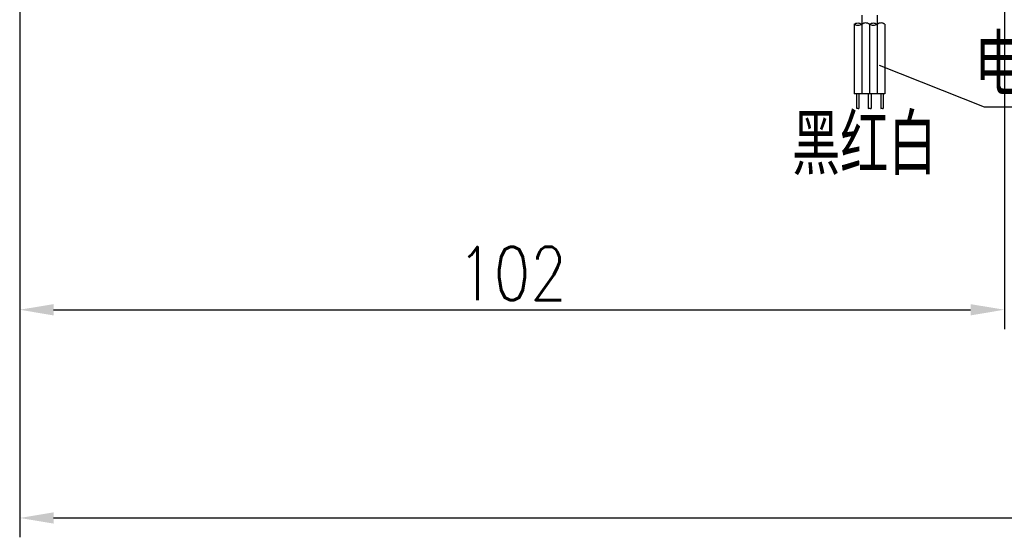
# Model space of a CAD drawing. Header units: inches. Extents: x -753 to 5070, y -3075 to 1581.
# Tile 125 of 178: x 2759 to 2861, y 338 to 392. Entities that reach past the tile are written whole.
import ezdxf

# ---------------------------------------------------------------- set-up
doc = ezdxf.new("R2010")
doc.units = ezdxf.units.IN
doc.header["$LTSCALE"] = 10
doc.header["$MEASUREMENT"] = 0
doc.linetypes.add('CENTER', pattern=[10.16, 6.35, -1.27, 1.27, -1.27])
for name, color, linetype in [('1轮廓实线层', 7, 'Continuous'), ('2细线层', 4, 'Continuous'), ('3中心线层', 1, 'CENTER'), ('5剖面线层', 2, 'Continuous'), ('6文字层', 3, 'Continuous'), ('7标注层', 4, 'Continuous')]:
    doc.layers.add(name, color=color, linetype=linetype)
doc.styles.add('PC_TEXTSTYLE', font='isocp.shx', dxfattribs={"width": 0.8, "bigfont": 'HZFS.SHX'})
doc.styles.add('TH_GBDIM', font='romans.shx', dxfattribs={"width": 0.8, "bigfont": 'gbcbig.shx'})
doc.dimstyles.new('TH_GBDIM', dxfattribs={"dimtxt": 3.5, "dimasz": 2.5, "dimexe": 2, "dimexo": 0, "dimgap": 1, "dimtad": 1, "dimdec": 4, "dimdsep": 46, "dimtxsty": 'TH_GBDIM', "dimcen": 0.09, "dimclrd": 4, "dimclre": 4, "dimclrt": 3, "dimadec": 0, "dimazin": 0, "dimtfac": 1, "dimtdec": 4, "dimtmove": 0, "dimatfit": 3, "dimfxl": 1, "dimtzin": 0, "dimarcsym": 0})

# ---------------------------------------------------------------- blocks, each defined once
blk = doc.blocks.new('*D68')
at = {"layer": '7标注层', "color": 4, "lineweight": -2, "transparency": 16777216}
for p, q in [((2758.8, 455.18), (2758.8, 338.46)), ((2980.8, 455.18), (2980.8, 338.46)), ((2762.3, 340.46), (2977.3, 340.46))]:
    blk.add_line(p, q, dxfattribs=at)
at = {"layer": '7标注层', "color": 4, "transparency": 16777216}
for points in [[(2762.3, 341.04), (2762.3, 339.88), (2758.8, 340.46)], [(2977.3, 341.04), (2977.3, 339.88), (2980.8, 340.46)]]:
    blk.add_solid(points, dxfattribs=at)
at = {"layer": 'Defpoints', "color": 0, "transparency": 16777216}
for p in [(2758.8, 455.18), (2980.8, 455.18), (2980.8, 340.46)]:
    blk.add_point(p, dxfattribs=at)
at = {"layer": '7标注层', "color": 3, "transparency": 16777216, "insert": (2870.78, 344.21), "char_height": 5.5, "attachment_point": 5, "style": 'TH_GBDIM'}
blk.add_mtext('222', dxfattribs=at)
blk = doc.blocks.new('*D227')
at = {"layer": '7标注层', "color": 4, "lineweight": -2, "transparency": 16777216}
for p, q in [((2860.8, 474.69), (2860.8, 360.02)), ((2758.8, 444.17), (2758.8, 360.02)), ((2762.3, 362.02), (2857.3, 362.02))]:
    blk.add_line(p, q, dxfattribs=at)
at = {"layer": '7标注层', "color": 4, "transparency": 16777216}
for points in [[(2762.3, 362.6), (2762.3, 361.43), (2758.8, 362.02)], [(2857.3, 362.6), (2857.3, 361.43), (2860.8, 362.02)]]:
    blk.add_solid(points, dxfattribs=at)
at = {"layer": 'Defpoints', "color": 0, "transparency": 16777216}
for p in [(2860.8, 474.69), (2758.8, 444.17), (2860.8, 362.02)]:
    blk.add_point(p, dxfattribs=at)
at = {"layer": '7标注层', "color": 3, "transparency": 16777216, "insert": (2809.8, 365.77), "char_height": 5.5, "attachment_point": 5, "style": 'TH_GBDIM'}
blk.add_mtext('102', dxfattribs=at)

msp = doc.modelspace()

# ---------------------------------------------------------------- hatches: boundary and pattern name
at = {"layer": '5剖面线层'}
h = msp.add_hatch(dxfattribs=at)
h.set_pattern_fill('ANSI31', color=256, scale=0.533333, angle=90, style=0)
h.set_pattern_definition([(45, (2720.5454, 259.5963), (1.197367, -1.197367), [])])
edge = h.paths.add_edge_path()
edge.add_spline(control_points=[(2846.03, 391.581), (2845.897, 391.515), (2845.63, 391.381), (2845.364, 391.515), (2845.23, 391.581)], knot_values=[0, 0, 0, 0, 0.421637, 0.843274, 0.843274, 0.843274, 0.843274], degree=3, periodic=0)
edge.add_spline(control_points=[(2845.23, 391.581), (2845.364, 391.648), (2845.63, 391.781), (2845.897, 391.648), (2846.03, 391.581)], knot_values=[0, 0, 0, 0, 0.421637, 0.843274, 0.843274, 0.843274, 0.843274], degree=3, periodic=0)
h = msp.add_hatch(dxfattribs=at)
h.set_pattern_fill('ANSI31', color=256, scale=0.533333, angle=90, style=0)
h.set_pattern_definition([(45, (2722.1454, 259.5963), (1.197367, -1.197367), [])])
edge = h.paths.add_edge_path()
edge.add_spline(control_points=[(2847.63, 391.581), (2847.497, 391.515), (2847.23, 391.381), (2846.964, 391.515), (2846.83, 391.581)], knot_values=[0, 0, 0, 0, 0.421637, 0.843274, 0.843274, 0.843274, 0.843274], degree=3, periodic=0)
edge.add_spline(control_points=[(2846.83, 391.581), (2846.964, 391.648), (2847.23, 391.781), (2847.497, 391.648), (2847.63, 391.581)], knot_values=[0, 0, 0, 0, 0.421637, 0.843274, 0.843274, 0.843274, 0.843274], degree=3, periodic=0)

# ---------------------------------------------------------------- linework, layer by layer
at = {"color": 4}
msp.add_line((2858.707, 383.036), (2899.359, 383.036), dxfattribs=at)
at = {"layer": '1轮廓实线层'}
for p, q in [((2845.23, 391.581), (2845.23, 384.374)), ((2846.83, 391.581), (2846.83, 384.374)), ((2848.43, 391.581), (2848.43, 384.374)), ((2848.43, 384.374), (2845.23, 384.374)), ((2845.47, 384.374), (2845.47, 382.864)), ((2845.737, 384.374), (2845.737, 382.864)), ((2846.704, 384.374), (2846.704, 382.864)), ((2846.993, 384.374), (2846.993, 382.864)), ((2847.996, 384.374), (2847.996, 382.864)), ((2848.262, 384.374), (2848.262, 382.864))]:
    msp.add_line(p, q, dxfattribs=at)
for points in [[(2845.23, 391.581), (2845.63, 391.715), (2846.03, 391.581)], [(2846.83, 391.581), (2846.43, 391.715), (2846.03, 391.581)], [(2846.83, 391.581), (2847.23, 391.715), (2847.63, 391.581)], [(2848.43, 391.581), (2848.03, 391.715), (2847.63, 391.581)], [(2846.03, 391.581), (2845.63, 391.448), (2845.23, 391.581)], [(2847.63, 391.581), (2847.23, 391.448), (2846.83, 391.581)]]:
    msp.add_spline(points, degree=3, dxfattribs=at)
at = {"layer": '2细线层'}
for points in [[(2845.47, 382.864), (2845.597, 382.891), (2845.714, 382.838), (2845.737, 382.864)], [(2846.704, 382.864), (2846.853, 382.891), (2846.97, 382.838), (2846.993, 382.864)], [(2847.996, 382.864), (2848.122, 382.891), (2848.239, 382.838), (2848.262, 382.864)]]:
    msp.add_spline(points, degree=3, dxfattribs=at)
at = {"layer": '3中心线层'}
for p, q in [((2846.03, 392.515), (2846.03, 384.374)), ((2847.63, 392.515), (2847.63, 384.374))]:
    msp.add_line(p, q, dxfattribs=at)
at = {"layer": '7标注层'}
msp.add_lwpolyline([(2847.836, 387.327), (2858.707, 383.036)], dxfattribs=at)

# ---------------------------------------------------------------- texts
at = {"layer": '6文字层', "color": 7, "char_height": 6.25, "attachment_point": 1, "style": 'PC_TEXTSTYLE'}
for s, insert, width in [('{\\C3;电动机导线40cm}', (2857.732, 390.473), 51.52533), ('{\\C3;黑红白}', (2838.789, 382.236), 37.44259)]:
    msp.add_mtext(s, dxfattribs=dict(at, insert=insert, width=width))

# ---------------------------------------------------------------- dimensions: what is measured, and where the dimension line sits
at = {"layer": '7标注层'}
for base, p1, p2, picture, middle in [((2860.797, 362.017), (2758.797, 444.168), (2860.797, 474.691), '*D227', (2809.797, 362.017)), ((2980.796, 340.459), (2758.797, 455.183), (2980.796, 455.183), '*D68', (2870.778, 340.459))]:
    dim = msp.add_linear_dim(base=base, p1=p1, p2=p2, dimstyle='TH_GBDIM', override={"dimtxt": 5.5, "dimasz": 3.5, "dimdec": 1, "dimadec": 1}, dxfattribs=at)
    dim.commit()
    dim.dimension.update_dxf_attribs({"geometry": picture, "text_midpoint": middle, "dimtype": 160})

doc.saveas('drawing.dxf')
